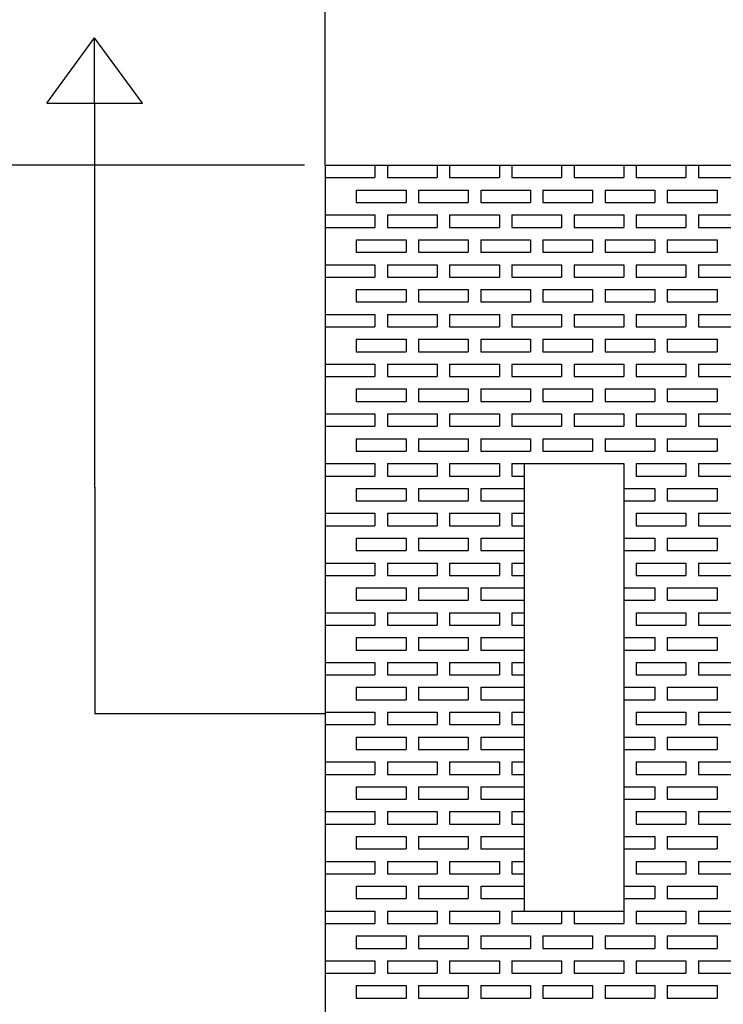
# Model space of a CAD drawing. Extents: x 0 to 108, y 0 to 78.
# Tile 28 of 54: x 38 to 45, y 59 to 69. Entities that reach past the tile are written whole.
import ezdxf

# ---------------------------------------------------------------- set-up
doc = ezdxf.new("R2010")
doc.units = 0
doc.header["$LTSCALE"] = 3.5
doc.header["$MEASUREMENT"] = 0
for name, color, linetype in [('DIMENSIONS-35', 7, 'CONTINUOUS'), ('OBJECT-70', 3, 'CONTINUOUS'), ('TEXT-50', 2, 'CONTINUOUS')]:
    doc.layers.add(name, color=color, linetype=linetype)
doc.styles.add('BGA-STD-4', font='bgastd', dxfattribs={"height": 0.55118})
doc.dimstyles.get("Standard").update_dxf_attribs({"dimtxt": 0.18, "dimasz": 0.18, "dimexe": 0.18, "dimexo": 0.0625, "dimgap": 0.09, "dimtad": 0, "dimtih": 1, "dimtoh": 1, "dimdec": 4, "dimzin": 0, "dimdsep": 46, "dimtxsty": 'Standard', "dimcen": 0.09, "dimadec": 0, "dimazin": 0, "dimtfac": 1, "dimtdec": 4, "dimtofl": 0, "dimtmove": 0, "dimatfit": 3, "dimfxl": 0, "dimtolj": 1, "dimtzin": 0, "dimarcsym": 0})

# ---------------------------------------------------------------- blocks, each defined once
blk = doc.blocks.new('*D17')
at = {"layer": 'DIMENSIONS-35', "lineweight": -2}
for p, q in [((89.1225, 67.891), (89.1225, 71.4882)), ((41.7427, 70.868), (64.3613, 70.868)), ((88.5023, 70.868), (65.8837, 70.868))]:
    blk.add_line(p, q, dxfattribs=at)
at = {"layer": 'DIMENSIONS-35'}
for points in [[(41.7427, 70.9714), (41.7427, 70.7646), (41.1225, 70.868)], [(88.5023, 70.9714), (88.5023, 70.7646), (89.1225, 70.868)]]:
    blk.add_solid(points, dxfattribs=at)
at = {"layer": 'DIMENSIONS-35', "color": 2, "insert": (65.1225, 70.868), "char_height": 0.55118, "attachment_point": 5, "style": 'BGA-STD-4'}
blk.add_mtext('\\A1;48', dxfattribs=at)
blk = doc.blocks.new('*D35')
at = {"layer": 'DIMENSIONS-35', "lineweight": -2}
for p, q in [((40.9156, 67.6841), (36.7673, 67.6841)), ((37.3875, 67.0639), (37.3875, 56.2747)), ((37.3875, 44.3043), (37.3875, 55.0935))]:
    blk.add_line(p, q, dxfattribs=at)
at = {"layer": 'DIMENSIONS-35'}
for points in [[(37.2842, 67.0639), (37.4909, 67.0639), (37.3875, 67.6841)], [(37.2842, 44.3043), (37.4909, 44.3043), (37.3875, 43.6841)]]:
    blk.add_solid(points, dxfattribs=at)
at = {"layer": 'DIMENSIONS-35', "color": 2, "insert": (37.3875, 55.6841), "char_height": 0.55118, "attachment_point": 5, "style": 'BGA-STD-4'}
blk.add_mtext('\\A1;24.000', dxfattribs=at)

msp = doc.modelspace()

# ---------------------------------------------------------------- linework, layer by layer
at = {"layer": 'DIMENSIONS-35'}
msp.add_line((41.1225, 67.6841), (41.1225, 71.7658), dxfattribs=at)
at = {"layer": 'OBJECT-70'}
for p, q in [((41.1225, 67.6841), (89.1225, 67.6841)), ((41.1225, 67.6841), (41.1225, 43.6841)), ((41.1225, 67.6841), (41.6225, 67.6841)), ((41.1225, 67.6841), (41.1225, 67.5591)), ((41.6225, 67.6841), (41.6225, 67.5591)), ((41.7475, 67.6841), (42.2475, 67.6841)), ((41.7475, 67.6841), (41.7475, 67.5591)), ((42.2475, 67.6841), (42.2475, 67.5591)), ((42.3725, 67.6841), (42.8725, 67.6841)), ((42.3725, 67.6841), (42.3725, 67.5591)), ((42.8725, 67.6841), (42.8725, 67.5591)), ((42.9975, 67.6841), (43.4975, 67.6841)), ((42.9975, 67.6841), (42.9975, 67.5591)), ((43.4975, 67.6841), (43.4975, 67.5591)), ((43.6225, 67.6841), (44.1225, 67.6841)), ((43.6225, 67.6841), (43.6225, 67.5591)), ((44.1225, 67.6841), (44.1225, 67.5591)), ((44.2475, 67.6841), (44.7475, 67.6841)), ((44.2475, 67.6841), (44.2475, 67.5591)), ((44.7475, 67.6841), (44.7475, 67.5591)), ((44.8725, 67.6841), (45.3725, 67.6841)), ((44.8725, 67.6841), (44.8725, 67.5591)), ((41.1225, 67.5591), (41.6225, 67.5591)), ((41.7475, 67.5591), (42.2475, 67.5591)), ((42.3725, 67.5591), (42.8725, 67.5591)), ((42.9975, 67.5591), (43.4975, 67.5591)), ((43.6225, 67.5591), (44.1225, 67.5591)), ((44.2475, 67.5591), (44.7475, 67.5591)), ((44.8725, 67.5591), (45.3725, 67.5591)), ((41.435, 67.4341), (41.935, 67.4341)), ((41.435, 67.4341), (41.435, 67.3091)), ((41.6225, 67.4341), (41.7475, 67.4341)), ((41.935, 67.4341), (41.935, 67.3091)), ((42.06, 67.4341), (42.56, 67.4341)), ((42.06, 67.4341), (42.06, 67.3091)), ((42.2475, 67.4341), (42.3725, 67.4341)), ((42.56, 67.4341), (42.56, 67.3091)), ((42.685, 67.4341), (43.185, 67.4341)), ((42.685, 67.4341), (42.685, 67.3091)), ((42.8725, 67.4341), (42.9975, 67.4341)), ((43.185, 67.4341), (43.185, 67.3091)), ((43.31, 67.4341), (43.81, 67.4341)), ((43.31, 67.4341), (43.31, 67.3091)), ((43.4975, 67.4341), (43.6225, 67.4341)), ((43.81, 67.4341), (43.81, 67.3091)), ((43.935, 67.4341), (44.435, 67.4341)), ((43.935, 67.4341), (43.935, 67.3091)), ((44.1225, 67.4341), (44.2475, 67.4341)), ((44.435, 67.4341), (44.435, 67.3091)), ((44.56, 67.4341), (45.06, 67.4341)), ((44.56, 67.4341), (44.56, 67.3091)), ((44.7475, 67.4341), (44.8725, 67.4341)), ((45.06, 67.4341), (45.06, 67.3091)), ((41.435, 67.3091), (41.935, 67.3091)), ((42.06, 67.3091), (42.56, 67.3091)), ((42.685, 67.3091), (43.185, 67.3091)), ((43.31, 67.3091), (43.81, 67.3091)), ((43.935, 67.3091), (44.435, 67.3091)), ((44.56, 67.3091), (45.06, 67.3091)), ((41.1225, 67.1841), (41.6225, 67.1841)), ((41.1225, 67.1841), (41.1225, 67.0591)), ((41.6225, 67.1841), (41.6225, 67.0591)), ((41.7475, 67.1841), (42.2475, 67.1841)), ((41.7475, 67.1841), (41.7475, 67.0591)), ((42.2475, 67.1841), (42.2475, 67.0591)), ((42.3725, 67.1841), (42.8725, 67.1841)), ((42.3725, 67.1841), (42.3725, 67.0591)), ((42.8725, 67.1841), (42.8725, 67.0591)), ((42.9975, 67.1841), (43.4975, 67.1841)), ((42.9975, 67.1841), (42.9975, 67.0591)), ((43.4975, 67.1841), (43.4975, 67.0591)), ((43.6225, 67.1841), (44.1225, 67.1841)), ((43.6225, 67.1841), (43.6225, 67.0591)), ((44.1225, 67.1841), (44.1225, 67.0591)), ((44.2475, 67.1841), (44.7475, 67.1841)), ((44.2475, 67.1841), (44.2475, 67.0591)), ((44.7475, 67.1841), (44.7475, 67.0591)), ((44.8725, 67.1841), (45.3725, 67.1841)), ((44.8725, 67.1841), (44.8725, 67.0591)), ((41.1225, 67.0591), (41.6225, 67.0591)), ((41.7475, 67.0591), (42.2475, 67.0591)), ((42.3725, 67.0591), (42.8725, 67.0591)), ((42.9975, 67.0591), (43.4975, 67.0591)), ((43.6225, 67.0591), (44.1225, 67.0591)), ((44.2475, 67.0591), (44.7475, 67.0591)), ((44.8725, 67.0591), (45.3725, 67.0591)), ((41.435, 66.9341), (41.935, 66.9341)), ((41.435, 66.9341), (41.435, 66.8091)), ((41.6225, 66.9341), (41.7475, 66.9341)), ((41.935, 66.9341), (41.935, 66.8091)), ((42.06, 66.9341), (42.56, 66.9341)), ((42.06, 66.9341), (42.06, 66.8091)), ((42.2475, 66.9341), (42.3725, 66.9341)), ((42.56, 66.9341), (42.56, 66.8091)), ((42.685, 66.9341), (43.185, 66.9341)), ((42.685, 66.9341), (42.685, 66.8091)), ((42.8725, 66.9341), (42.9975, 66.9341)), ((43.185, 66.9341), (43.185, 66.8091)), ((43.31, 66.9341), (43.81, 66.9341)), ((43.31, 66.9341), (43.31, 66.8091)), ((43.4975, 66.9341), (43.6225, 66.9341)), ((43.81, 66.9341), (43.81, 66.8091)), ((43.935, 66.9341), (44.435, 66.9341)), ((43.935, 66.9341), (43.935, 66.8091)), ((44.1225, 66.9341), (44.2475, 66.9341)), ((44.435, 66.9341), (44.435, 66.8091)), ((44.56, 66.9341), (45.06, 66.9341)), ((44.56, 66.9341), (44.56, 66.8091)), ((44.7475, 66.9341), (44.8725, 66.9341)), ((45.06, 66.9341), (45.06, 66.8091)), ((41.435, 66.8091), (41.935, 66.8091)), ((42.06, 66.8091), (42.56, 66.8091)), ((42.685, 66.8091), (43.185, 66.8091)), ((43.31, 66.8091), (43.81, 66.8091)), ((43.935, 66.8091), (44.435, 66.8091)), ((44.56, 66.8091), (45.06, 66.8091)), ((41.1225, 66.6841), (41.6225, 66.6841)), ((41.1225, 66.6841), (41.1225, 66.5591)), ((41.6225, 66.6841), (41.6225, 66.5591)), ((41.7475, 66.6841), (42.2475, 66.6841)), ((41.7475, 66.6841), (41.7475, 66.5591)), ((42.2475, 66.6841), (42.2475, 66.5591)), ((42.3725, 66.6841), (42.8725, 66.6841)), ((42.3725, 66.6841), (42.3725, 66.5591)), ((42.8725, 66.6841), (42.8725, 66.5591)), ((42.9975, 66.6841), (43.4975, 66.6841)), ((42.9975, 66.6841), (42.9975, 66.5591)), ((43.4975, 66.6841), (43.4975, 66.5591)), ((43.6225, 66.6841), (44.1225, 66.6841)), ((43.6225, 66.6841), (43.6225, 66.5591)), ((44.1225, 66.6841), (44.1225, 66.5591)), ((44.2475, 66.6841), (44.7475, 66.6841)), ((44.2475, 66.6841), (44.2475, 66.5591)), ((44.7475, 66.6841), (44.7475, 66.5591)), ((44.8725, 66.6841), (45.3725, 66.6841)), ((44.8725, 66.6841), (44.8725, 66.5591)), ((41.1225, 66.5591), (41.6225, 66.5591)), ((41.7475, 66.5591), (42.2475, 66.5591)), ((42.3725, 66.5591), (42.8725, 66.5591)), ((42.9975, 66.5591), (43.4975, 66.5591)), ((43.6225, 66.5591), (44.1225, 66.5591)), ((44.2475, 66.5591), (44.7475, 66.5591)), ((44.8725, 66.5591), (45.3725, 66.5591)), ((41.435, 66.4341), (41.935, 66.4341)), ((41.435, 66.4341), (41.435, 66.3091)), ((41.6225, 66.4341), (41.7475, 66.4341)), ((41.935, 66.4341), (41.935, 66.3091)), ((42.06, 66.4341), (42.56, 66.4341)), ((42.06, 66.4341), (42.06, 66.3091)), ((42.2475, 66.4341), (42.3725, 66.4341)), ((42.56, 66.4341), (42.56, 66.3091)), ((42.685, 66.4341), (43.185, 66.4341)), ((42.685, 66.4341), (42.685, 66.3091)), ((42.8725, 66.4341), (42.9975, 66.4341)), ((43.185, 66.4341), (43.185, 66.3091)), ((43.31, 66.4341), (43.81, 66.4341)), ((43.31, 66.4341), (43.31, 66.3091)), ((43.4975, 66.4341), (43.6225, 66.4341)), ((43.81, 66.4341), (43.81, 66.3091)), ((43.935, 66.4341), (44.435, 66.4341)), ((43.935, 66.4341), (43.935, 66.3091)), ((44.1225, 66.4341), (44.2475, 66.4341)), ((44.435, 66.4341), (44.435, 66.3091)), ((44.56, 66.4341), (45.06, 66.4341)), ((44.56, 66.4341), (44.56, 66.3091)), ((44.7475, 66.4341), (44.8725, 66.4341)), ((45.06, 66.4341), (45.06, 66.3091)), ((41.435, 66.3091), (41.935, 66.3091)), ((42.06, 66.3091), (42.56, 66.3091)), ((42.685, 66.3091), (43.185, 66.3091)), ((43.31, 66.3091), (43.81, 66.3091)), ((43.935, 66.3091), (44.435, 66.3091)), ((44.56, 66.3091), (45.06, 66.3091)), ((41.1225, 66.1841), (41.6225, 66.1841)), ((41.1225, 66.1841), (41.1225, 66.0591)), ((41.6225, 66.1841), (41.6225, 66.0591)), ((41.7475, 66.1841), (42.2475, 66.1841)), ((41.7475, 66.1841), (41.7475, 66.0591)), ((42.2475, 66.1841), (42.2475, 66.0591)), ((42.3725, 66.1841), (42.8725, 66.1841)), ((42.3725, 66.1841), (42.3725, 66.0591)), ((42.8725, 66.1841), (42.8725, 66.0591)), ((42.9975, 66.1841), (43.4975, 66.1841)), ((42.9975, 66.1841), (42.9975, 66.0591)), ((43.4975, 66.1841), (43.4975, 66.0591)), ((43.6225, 66.1841), (44.1225, 66.1841)), ((43.6225, 66.1841), (43.6225, 66.0591)), ((44.1225, 66.1841), (44.1225, 66.0591)), ((44.2475, 66.1841), (44.7475, 66.1841)), ((44.2475, 66.1841), (44.2475, 66.0591)), ((44.7475, 66.1841), (44.7475, 66.0591)), ((44.8725, 66.1841), (45.3725, 66.1841)), ((44.8725, 66.1841), (44.8725, 66.0591)), ((41.1225, 66.0591), (41.6225, 66.0591)), ((41.7475, 66.0591), (42.2475, 66.0591)), ((42.3725, 66.0591), (42.8725, 66.0591)), ((42.9975, 66.0591), (43.4975, 66.0591)), ((43.6225, 66.0591), (44.1225, 66.0591)), ((44.2475, 66.0591), (44.7475, 66.0591)), ((44.8725, 66.0591), (45.3725, 66.0591)), ((41.435, 65.9341), (41.935, 65.9341)), ((41.435, 65.9341), (41.435, 65.8091)), ((41.6225, 65.9341), (41.7475, 65.9341)), ((41.935, 65.9341), (41.935, 65.8091)), ((42.06, 65.9341), (42.56, 65.9341)), ((42.06, 65.9341), (42.06, 65.8091)), ((42.2475, 65.9341), (42.3725, 65.9341)), ((42.56, 65.9341), (42.56, 65.8091)), ((42.685, 65.9341), (43.185, 65.9341)), ((42.685, 65.9341), (42.685, 65.8091)), ((42.8725, 65.9341), (42.9975, 65.9341)), ((43.185, 65.9341), (43.185, 65.8091)), ((43.31, 65.9341), (43.81, 65.9341)), ((43.31, 65.9341), (43.31, 65.8091)), ((43.4975, 65.9341), (43.6225, 65.9341)), ((43.81, 65.9341), (43.81, 65.8091)), ((43.935, 65.9341), (44.435, 65.9341)), ((43.935, 65.9341), (43.935, 65.8091)), ((44.1225, 65.9341), (44.2475, 65.9341)), ((44.435, 65.9341), (44.435, 65.8091)), ((44.56, 65.9341), (45.06, 65.9341)), ((44.56, 65.9341), (44.56, 65.8091)), ((44.7475, 65.9341), (44.8725, 65.9341)), ((45.06, 65.9341), (45.06, 65.8091)), ((41.435, 65.8091), (41.935, 65.8091)), ((42.06, 65.8091), (42.56, 65.8091)), ((42.685, 65.8091), (43.185, 65.8091)), ((43.31, 65.8091), (43.81, 65.8091)), ((43.935, 65.8091), (44.435, 65.8091)), ((44.56, 65.8091), (45.06, 65.8091)), ((41.1225, 65.6841), (41.6225, 65.6841)), ((41.1225, 65.6841), (41.1225, 65.5591)), ((41.6225, 65.6841), (41.6225, 65.5591)), ((41.7475, 65.6841), (42.2475, 65.6841)), ((41.7475, 65.6841), (41.7475, 65.5591)), ((42.2475, 65.6841), (42.2475, 65.5591)), ((42.3725, 65.6841), (42.8725, 65.6841)), ((42.3725, 65.6841), (42.3725, 65.5591)), ((42.8725, 65.6841), (42.8725, 65.5591)), ((42.9975, 65.6841), (43.4975, 65.6841)), ((42.9975, 65.6841), (42.9975, 65.5591)), ((43.4975, 65.6841), (43.4975, 65.5591)), ((43.6225, 65.6841), (44.1225, 65.6841)), ((43.6225, 65.6841), (43.6225, 65.5591)), ((44.1225, 65.6841), (44.1225, 65.5591)), ((44.2475, 65.6841), (44.7475, 65.6841)), ((44.2475, 65.6841), (44.2475, 65.5591)), ((44.7475, 65.6841), (44.7475, 65.5591)), ((44.8725, 65.6841), (45.3725, 65.6841)), ((44.8725, 65.6841), (44.8725, 65.5591)), ((41.1225, 65.5591), (41.6225, 65.5591)), ((41.7475, 65.5591), (42.2475, 65.5591)), ((42.3725, 65.5591), (42.8725, 65.5591)), ((42.9975, 65.5591), (43.4975, 65.5591)), ((43.6225, 65.5591), (44.1225, 65.5591)), ((44.2475, 65.5591), (44.7475, 65.5591)), ((44.8725, 65.5591), (45.3725, 65.5591)), ((41.435, 65.4341), (41.935, 65.4341)), ((41.435, 65.4341), (41.435, 65.3091)), ((41.6225, 65.4341), (41.7475, 65.4341)), ((41.935, 65.4341), (41.935, 65.3091)), ((42.06, 65.4341), (42.56, 65.4341)), ((42.06, 65.4341), (42.06, 65.3091)), ((42.2475, 65.4341), (42.3725, 65.4341)), ((42.56, 65.4341), (42.56, 65.3091)), ((42.685, 65.4341), (43.185, 65.4341)), ((42.685, 65.4341), (42.685, 65.3091)), ((42.8725, 65.4341), (42.9975, 65.4341)), ((43.185, 65.4341), (43.185, 65.3091)), ((43.31, 65.4341), (43.81, 65.4341)), ((43.31, 65.4341), (43.31, 65.3091)), ((43.4975, 65.4341), (43.6225, 65.4341)), ((43.81, 65.4341), (43.81, 65.3091)), ((43.935, 65.4341), (44.435, 65.4341)), ((43.935, 65.4341), (43.935, 65.3091)), ((44.1225, 65.4341), (44.2475, 65.4341)), ((44.435, 65.4341), (44.435, 65.3091)), ((44.56, 65.4341), (45.06, 65.4341)), ((44.56, 65.4341), (44.56, 65.3091)), ((44.7475, 65.4341), (44.8725, 65.4341)), ((45.06, 65.4341), (45.06, 65.3091)), ((41.435, 65.3091), (41.935, 65.3091)), ((42.06, 65.3091), (42.56, 65.3091)), ((42.685, 65.3091), (43.185, 65.3091)), ((43.31, 65.3091), (43.81, 65.3091)), ((43.935, 65.3091), (44.435, 65.3091)), ((44.56, 65.3091), (45.06, 65.3091)), ((41.1225, 65.1841), (41.6225, 65.1841)), ((41.1225, 65.1841), (41.1225, 65.0591)), ((41.6225, 65.1841), (41.6225, 65.0591)), ((41.7475, 65.1841), (42.2475, 65.1841)), ((41.7475, 65.1841), (41.7475, 65.0591)), ((42.2475, 65.1841), (42.2475, 65.0591)), ((42.3725, 65.1841), (42.8725, 65.1841)), ((42.3725, 65.1841), (42.3725, 65.0591)), ((42.8725, 65.1841), (42.8725, 65.0591)), ((42.9975, 65.1841), (43.4975, 65.1841)), ((42.9975, 65.1841), (42.9975, 65.0591)), ((43.4975, 65.1841), (43.4975, 65.0591)), ((43.6225, 65.1841), (44.1225, 65.1841)), ((43.6225, 65.1841), (43.6225, 65.0591)), ((44.1225, 65.1841), (44.1225, 65.0591)), ((44.2475, 65.1841), (44.7475, 65.1841)), ((44.2475, 65.1841), (44.2475, 65.0591)), ((44.7475, 65.1841), (44.7475, 65.0591)), ((44.8725, 65.1841), (45.3725, 65.1841)), ((44.8725, 65.1841), (44.8725, 65.0591)), ((41.1225, 65.0591), (41.6225, 65.0591)), ((41.7475, 65.0591), (42.2475, 65.0591)), ((42.3725, 65.0591), (42.8725, 65.0591)), ((42.9975, 65.0591), (43.4975, 65.0591)), ((43.6225, 65.0591), (44.1225, 65.0591)), ((44.2475, 65.0591), (44.7475, 65.0591)), ((44.8725, 65.0591), (45.3725, 65.0591)), ((41.435, 64.9341), (41.935, 64.9341)), ((41.435, 64.9341), (41.435, 64.8091)), ((41.6225, 64.9341), (41.7475, 64.9341)), ((41.935, 64.9341), (41.935, 64.8091)), ((42.06, 64.9341), (42.56, 64.9341)), ((42.06, 64.9341), (42.06, 64.8091)), ((42.2475, 64.9341), (42.3725, 64.9341)), ((42.56, 64.9341), (42.56, 64.8091)), ((42.685, 64.9341), (43.185, 64.9341)), ((42.685, 64.9341), (42.685, 64.8091)), ((42.8725, 64.9341), (42.9975, 64.9341)), ((43.185, 64.9341), (43.185, 64.8091)), ((43.31, 64.9341), (43.81, 64.9341)), ((43.31, 64.9341), (43.31, 64.8091)), ((43.4975, 64.9341), (43.6225, 64.9341)), ((43.81, 64.9341), (43.81, 64.8091)), ((43.935, 64.9341), (44.435, 64.9341)), ((43.935, 64.9341), (43.935, 64.8091)), ((44.1225, 64.9341), (44.2475, 64.9341)), ((44.435, 64.9341), (44.435, 64.8091)), ((44.56, 64.9341), (45.06, 64.9341)), ((44.56, 64.9341), (44.56, 64.8091)), ((44.7475, 64.9341), (44.8725, 64.9341)), ((45.06, 64.9341), (45.06, 64.8091)), ((41.435, 64.8091), (41.935, 64.8091)), ((42.06, 64.8091), (42.56, 64.8091)), ((42.685, 64.8091), (43.185, 64.8091)), ((43.31, 64.8091), (43.81, 64.8091)), ((43.935, 64.8091), (44.435, 64.8091)), ((44.56, 64.8091), (45.06, 64.8091)), ((41.1225, 64.6841), (41.6225, 64.6841)), ((41.1225, 64.6841), (41.1225, 64.5591)), ((41.6225, 64.6841), (41.6225, 64.5591)), ((41.7475, 64.6841), (42.2475, 64.6841)), ((41.7475, 64.6841), (41.7475, 64.5591)), ((42.2475, 64.6841), (42.2475, 64.5591)), ((42.3725, 64.6841), (42.8725, 64.6841)), ((42.3725, 64.6841), (42.3725, 64.5591)), ((42.8725, 64.6841), (42.8725, 64.5591)), ((42.9975, 64.6841), (43.4975, 64.6841)), ((42.9975, 64.6841), (42.9975, 64.5591)), ((43.1225, 64.6841), (44.1225, 64.6841)), ((43.1225, 64.6841), (43.1225, 60.1841)), ((43.6225, 64.6841), (44.1225, 64.6841)), ((44.1225, 64.6841), (44.1225, 60.1841)), ((44.1225, 64.6841), (44.1225, 64.5591)), ((44.2475, 64.6841), (44.7475, 64.6841)), ((44.2475, 64.6841), (44.2475, 64.5591)), ((44.7475, 64.6841), (44.7475, 64.5591)), ((44.8725, 64.6841), (45.3725, 64.6841)), ((44.8725, 64.6841), (44.8725, 64.5591)), ((41.1225, 64.5591), (41.6225, 64.5591)), ((41.7475, 64.5591), (42.2475, 64.5591)), ((42.3725, 64.5591), (42.8725, 64.5591)), ((42.9975, 64.5591), (43.1225, 64.5591)), ((44.2475, 64.5591), (44.7475, 64.5591)), ((44.8725, 64.5591), (45.3725, 64.5591)), ((41.435, 64.4341), (41.935, 64.4341)), ((41.435, 64.4341), (41.435, 64.3091)), ((41.6225, 64.4341), (41.7475, 64.4341)), ((41.935, 64.4341), (41.935, 64.3091)), ((42.06, 64.4341), (42.56, 64.4341)), ((42.06, 64.4341), (42.06, 64.3091)), ((42.2475, 64.4341), (42.3725, 64.4341)), ((42.56, 64.4341), (42.56, 64.3091)), ((42.685, 64.4341), (43.1225, 64.4341)), ((42.685, 64.4341), (42.685, 64.3091)), ((42.8725, 64.4341), (42.9975, 64.4341)), ((44.1225, 64.4341), (44.435, 64.4341)), ((44.1225, 64.4341), (44.2475, 64.4341)), ((44.435, 64.4341), (44.435, 64.3091)), ((44.56, 64.4341), (45.06, 64.4341)), ((44.56, 64.4341), (44.56, 64.3091)), ((44.7475, 64.4341), (44.8725, 64.4341)), ((45.06, 64.4341), (45.06, 64.3091)), ((41.435, 64.3091), (41.935, 64.3091)), ((42.06, 64.3091), (42.56, 64.3091)), ((42.685, 64.3091), (43.1225, 64.3091)), ((44.1225, 64.3091), (44.435, 64.3091)), ((44.56, 64.3091), (45.06, 64.3091)), ((41.1225, 64.1841), (41.6225, 64.1841)), ((41.1225, 64.1841), (41.1225, 64.0591)), ((41.6225, 64.1841), (41.6225, 64.0591)), ((41.7475, 64.1841), (42.2475, 64.1841)), ((41.7475, 64.1841), (41.7475, 64.0591)), ((42.2475, 64.1841), (42.2475, 64.0591)), ((42.3725, 64.1841), (42.8725, 64.1841)), ((42.3725, 64.1841), (42.3725, 64.0591)), ((42.8725, 64.1841), (42.8725, 64.0591)), ((42.9975, 64.1841), (43.1225, 64.1841)), ((42.9975, 64.1841), (42.9975, 64.0591)), ((44.1225, 64.1841), (44.1225, 64.0591)), ((44.2475, 64.1841), (44.7475, 64.1841)), ((44.2475, 64.1841), (44.2475, 64.0591)), ((44.7475, 64.1841), (44.7475, 64.0591)), ((44.8725, 64.1841), (45.3725, 64.1841)), ((44.8725, 64.1841), (44.8725, 64.0591)), ((41.1225, 64.0591), (41.6225, 64.0591)), ((41.7475, 64.0591), (42.2475, 64.0591)), ((42.3725, 64.0591), (42.8725, 64.0591)), ((42.9975, 64.0591), (43.1225, 64.0591)), ((44.2475, 64.0591), (44.7475, 64.0591)), ((44.8725, 64.0591), (45.3725, 64.0591)), ((41.435, 63.9341), (41.935, 63.9341)), ((41.435, 63.9341), (41.435, 63.8091)), ((41.6225, 63.9341), (41.7475, 63.9341)), ((41.935, 63.9341), (41.935, 63.8091)), ((42.06, 63.9341), (42.56, 63.9341)), ((42.06, 63.9341), (42.06, 63.8091)), ((42.2475, 63.9341), (42.3725, 63.9341)), ((42.56, 63.9341), (42.56, 63.8091)), ((42.685, 63.9341), (43.1225, 63.9341)), ((42.685, 63.9341), (42.685, 63.8091)), ((42.8725, 63.9341), (42.9975, 63.9341)), ((44.1225, 63.9341), (44.435, 63.9341)), ((44.1225, 63.9341), (44.2475, 63.9341)), ((44.435, 63.9341), (44.435, 63.8091)), ((44.56, 63.9341), (45.06, 63.9341)), ((44.56, 63.9341), (44.56, 63.8091)), ((44.7475, 63.9341), (44.8725, 63.9341)), ((45.06, 63.9341), (45.06, 63.8091)), ((41.435, 63.8091), (41.935, 63.8091)), ((42.06, 63.8091), (42.56, 63.8091)), ((42.685, 63.8091), (43.1225, 63.8091)), ((44.1225, 63.8091), (44.435, 63.8091)), ((44.56, 63.8091), (45.06, 63.8091)), ((41.1225, 63.6841), (41.6225, 63.6841)), ((41.1225, 63.6841), (41.1225, 63.5591)), ((41.6225, 63.6841), (41.6225, 63.5591)), ((41.7475, 63.6841), (42.2475, 63.6841)), ((41.7475, 63.6841), (41.7475, 63.5591)), ((42.2475, 63.6841), (42.2475, 63.5591)), ((42.3725, 63.6841), (42.8725, 63.6841)), ((42.3725, 63.6841), (42.3725, 63.5591)), ((42.8725, 63.6841), (42.8725, 63.5591)), ((42.9975, 63.6841), (43.1225, 63.6841)), ((42.9975, 63.6841), (42.9975, 63.5591)), ((44.1225, 63.6841), (44.1225, 63.5591)), ((44.2475, 63.6841), (44.7475, 63.6841)), ((44.2475, 63.6841), (44.2475, 63.5591)), ((44.7475, 63.6841), (44.7475, 63.5591)), ((44.8725, 63.6841), (45.3725, 63.6841)), ((44.8725, 63.6841), (44.8725, 63.5591)), ((41.1225, 63.5591), (41.6225, 63.5591)), ((41.7475, 63.5591), (42.2475, 63.5591)), ((42.3725, 63.5591), (42.8725, 63.5591)), ((42.9975, 63.5591), (43.1225, 63.5591)), ((44.2475, 63.5591), (44.7475, 63.5591)), ((44.8725, 63.5591), (45.3725, 63.5591)), ((41.435, 63.4341), (41.935, 63.4341)), ((41.435, 63.4341), (41.435, 63.3091)), ((41.6225, 63.4341), (41.7475, 63.4341)), ((41.935, 63.4341), (41.935, 63.3091)), ((42.06, 63.4341), (42.56, 63.4341)), ((42.06, 63.4341), (42.06, 63.3091)), ((42.2475, 63.4341), (42.3725, 63.4341)), ((42.56, 63.4341), (42.56, 63.3091)), ((42.685, 63.4341), (43.1225, 63.4341)), ((42.685, 63.4341), (42.685, 63.3091)), ((42.8725, 63.4341), (42.9975, 63.4341)), ((44.1225, 63.4341), (44.435, 63.4341)), ((44.1225, 63.4341), (44.2475, 63.4341)), ((44.435, 63.4341), (44.435, 63.3091)), ((44.56, 63.4341), (45.06, 63.4341)), ((44.56, 63.4341), (44.56, 63.3091)), ((44.7475, 63.4341), (44.8725, 63.4341)), ((45.06, 63.4341), (45.06, 63.3091)), ((41.435, 63.3091), (41.935, 63.3091)), ((42.06, 63.3091), (42.56, 63.3091)), ((42.685, 63.3091), (43.1225, 63.3091)), ((44.1225, 63.3091), (44.435, 63.3091)), ((44.56, 63.3091), (45.06, 63.3091)), ((41.1225, 63.1841), (41.6225, 63.1841)), ((41.1225, 63.1841), (41.1225, 63.0591)), ((41.6225, 63.1841), (41.6225, 63.0591)), ((41.7475, 63.1841), (42.2475, 63.1841)), ((41.7475, 63.1841), (41.7475, 63.0591)), ((42.2475, 63.1841), (42.2475, 63.0591)), ((42.3725, 63.1841), (42.8725, 63.1841)), ((42.3725, 63.1841), (42.3725, 63.0591)), ((42.8725, 63.1841), (42.8725, 63.0591)), ((42.9975, 63.1841), (43.1225, 63.1841)), ((42.9975, 63.1841), (42.9975, 63.0591)), ((44.1225, 63.1841), (44.1225, 63.0591)), ((44.2475, 63.1841), (44.7475, 63.1841)), ((44.2475, 63.1841), (44.2475, 63.0591)), ((44.7475, 63.1841), (44.7475, 63.0591)), ((44.8725, 63.1841), (45.3725, 63.1841)), ((44.8725, 63.1841), (44.8725, 63.0591)), ((41.1225, 63.0591), (41.6225, 63.0591)), ((41.7475, 63.0591), (42.2475, 63.0591)), ((42.3725, 63.0591), (42.8725, 63.0591)), ((42.9975, 63.0591), (43.1225, 63.0591)), ((44.2475, 63.0591), (44.7475, 63.0591)), ((44.8725, 63.0591), (45.3725, 63.0591)), ((41.435, 62.9341), (41.935, 62.9341)), ((41.435, 62.9341), (41.435, 62.8091)), ((41.6225, 62.9341), (41.7475, 62.9341)), ((41.935, 62.9341), (41.935, 62.8091)), ((42.06, 62.9341), (42.56, 62.9341)), ((42.06, 62.9341), (42.06, 62.8091)), ((42.2475, 62.9341), (42.3725, 62.9341)), ((42.56, 62.9341), (42.56, 62.8091)), ((42.685, 62.9341), (43.1225, 62.9341)), ((42.685, 62.9341), (42.685, 62.8091)), ((42.8725, 62.9341), (42.9975, 62.9341)), ((44.1225, 62.9341), (44.435, 62.9341)), ((44.1225, 62.9341), (44.2475, 62.9341)), ((44.435, 62.9341), (44.435, 62.8091)), ((44.56, 62.9341), (45.06, 62.9341)), ((44.56, 62.9341), (44.56, 62.8091)), ((44.7475, 62.9341), (44.8725, 62.9341)), ((45.06, 62.9341), (45.06, 62.8091)), ((41.435, 62.8091), (41.935, 62.8091)), ((42.06, 62.8091), (42.56, 62.8091)), ((42.685, 62.8091), (43.1225, 62.8091)), ((44.1225, 62.8091), (44.435, 62.8091)), ((44.56, 62.8091), (45.06, 62.8091)), ((41.1225, 62.6841), (41.6225, 62.6841)), ((41.1225, 62.6841), (41.1225, 62.5591)), ((41.6225, 62.6841), (41.6225, 62.5591)), ((41.7475, 62.6841), (42.2475, 62.6841)), ((41.7475, 62.6841), (41.7475, 62.5591)), ((42.2475, 62.6841), (42.2475, 62.5591)), ((42.3725, 62.6841), (42.8725, 62.6841)), ((42.3725, 62.6841), (42.3725, 62.5591)), ((42.8725, 62.6841), (42.8725, 62.5591)), ((42.9975, 62.6841), (43.1225, 62.6841)), ((42.9975, 62.6841), (42.9975, 62.5591)), ((44.1225, 62.6841), (44.1225, 62.5591)), ((44.2475, 62.6841), (44.7475, 62.6841)), ((44.2475, 62.6841), (44.2475, 62.5591)), ((44.7475, 62.6841), (44.7475, 62.5591)), ((44.8725, 62.6841), (45.3725, 62.6841)), ((44.8725, 62.6841), (44.8725, 62.5591)), ((41.1225, 62.5591), (41.6225, 62.5591)), ((41.7475, 62.5591), (42.2475, 62.5591)), ((42.3725, 62.5591), (42.8725, 62.5591)), ((42.9975, 62.5591), (43.1225, 62.5591)), ((44.2475, 62.5591), (44.7475, 62.5591)), ((44.8725, 62.5591), (45.3725, 62.5591)), ((41.435, 62.4341), (41.935, 62.4341)), ((41.435, 62.4341), (41.435, 62.3091)), ((41.6225, 62.4341), (41.7475, 62.4341)), ((41.935, 62.4341), (41.935, 62.3091)), ((42.06, 62.4341), (42.56, 62.4341)), ((42.06, 62.4341), (42.06, 62.3091)), ((42.2475, 62.4341), (42.3725, 62.4341)), ((42.56, 62.4341), (42.56, 62.3091)), ((42.685, 62.4341), (43.1225, 62.4341)), ((42.685, 62.4341), (42.685, 62.3091)), ((42.8725, 62.4341), (42.9975, 62.4341)), ((44.1225, 62.4341), (44.435, 62.4341)), ((44.1225, 62.4341), (44.2475, 62.4341)), ((44.435, 62.4341), (44.435, 62.3091)), ((44.56, 62.4341), (45.06, 62.4341)), ((44.56, 62.4341), (44.56, 62.3091)), ((44.7475, 62.4341), (44.8725, 62.4341)), ((45.06, 62.4341), (45.06, 62.3091)), ((41.435, 62.3091), (41.935, 62.3091)), ((42.06, 62.3091), (42.56, 62.3091)), ((42.685, 62.3091), (43.1225, 62.3091)), ((44.1225, 62.3091), (44.435, 62.3091)), ((44.56, 62.3091), (45.06, 62.3091)), ((41.1225, 62.1841), (41.6225, 62.1841)), ((41.1225, 62.1841), (41.1225, 62.0591)), ((41.6225, 62.1841), (41.6225, 62.0591)), ((41.7475, 62.1841), (42.2475, 62.1841)), ((41.7475, 62.1841), (41.7475, 62.0591)), ((42.2475, 62.1841), (42.2475, 62.0591)), ((42.3725, 62.1841), (42.8725, 62.1841)), ((42.3725, 62.1841), (42.3725, 62.0591)), ((42.8725, 62.1841), (42.8725, 62.0591)), ((42.9975, 62.1841), (43.1225, 62.1841)), ((42.9975, 62.1841), (42.9975, 62.0591)), ((44.1225, 62.1841), (44.1225, 62.0591)), ((44.2475, 62.1841), (44.7475, 62.1841)), ((44.2475, 62.1841), (44.2475, 62.0591)), ((44.7475, 62.1841), (44.7475, 62.0591)), ((44.8725, 62.1841), (45.3725, 62.1841)), ((44.8725, 62.1841), (44.8725, 62.0591)), ((41.1225, 62.0591), (41.6225, 62.0591)), ((41.7475, 62.0591), (42.2475, 62.0591)), ((42.3725, 62.0591), (42.8725, 62.0591)), ((42.9975, 62.0591), (43.1225, 62.0591)), ((44.2475, 62.0591), (44.7475, 62.0591)), ((44.8725, 62.0591), (45.3725, 62.0591)), ((41.435, 61.9341), (41.935, 61.9341)), ((41.435, 61.9341), (41.435, 61.8091)), ((41.6225, 61.9341), (41.7475, 61.9341)), ((41.935, 61.9341), (41.935, 61.8091)), ((42.06, 61.9341), (42.56, 61.9341)), ((42.06, 61.9341), (42.06, 61.8091)), ((42.2475, 61.9341), (42.3725, 61.9341)), ((42.56, 61.9341), (42.56, 61.8091)), ((42.685, 61.9341), (43.1225, 61.9341)), ((42.685, 61.9341), (42.685, 61.8091)), ((42.8725, 61.9341), (42.9975, 61.9341)), ((44.1225, 61.9341), (44.435, 61.9341)), ((44.1225, 61.9341), (44.2475, 61.9341)), ((44.435, 61.9341), (44.435, 61.8091)), ((44.56, 61.9341), (45.06, 61.9341)), ((44.56, 61.9341), (44.56, 61.8091)), ((44.7475, 61.9341), (44.8725, 61.9341)), ((45.06, 61.9341), (45.06, 61.8091)), ((41.435, 61.8091), (41.935, 61.8091)), ((42.06, 61.8091), (42.56, 61.8091)), ((42.685, 61.8091), (43.1225, 61.8091)), ((44.1225, 61.8091), (44.435, 61.8091)), ((44.56, 61.8091), (45.06, 61.8091)), ((41.1225, 61.6841), (41.6225, 61.6841)), ((41.1225, 61.6841), (41.1225, 61.5591)), ((41.6225, 61.6841), (41.6225, 61.5591)), ((41.7475, 61.6841), (42.2475, 61.6841)), ((41.7475, 61.6841), (41.7475, 61.5591)), ((42.2475, 61.6841), (42.2475, 61.5591)), ((42.3725, 61.6841), (42.8725, 61.6841)), ((42.3725, 61.6841), (42.3725, 61.5591)), ((42.8725, 61.6841), (42.8725, 61.5591)), ((42.9975, 61.6841), (43.1225, 61.6841)), ((42.9975, 61.6841), (42.9975, 61.5591)), ((44.1225, 61.6841), (44.1225, 61.5591)), ((44.2475, 61.6841), (44.7475, 61.6841)), ((44.2475, 61.6841), (44.2475, 61.5591)), ((44.7475, 61.6841), (44.7475, 61.5591)), ((44.8725, 61.6841), (45.3725, 61.6841)), ((44.8725, 61.6841), (44.8725, 61.5591)), ((41.1225, 61.5591), (41.6225, 61.5591)), ((41.7475, 61.5591), (42.2475, 61.5591)), ((42.3725, 61.5591), (42.8725, 61.5591)), ((42.9975, 61.5591), (43.1225, 61.5591)), ((44.2475, 61.5591), (44.7475, 61.5591)), ((44.8725, 61.5591), (45.3725, 61.5591)), ((41.435, 61.4341), (41.935, 61.4341)), ((41.435, 61.4341), (41.435, 61.3091)), ((41.6225, 61.4341), (41.7475, 61.4341)), ((41.935, 61.4341), (41.935, 61.3091)), ((42.06, 61.4341), (42.56, 61.4341)), ((42.06, 61.4341), (42.06, 61.3091)), ((42.2475, 61.4341), (42.3725, 61.4341)), ((42.56, 61.4341), (42.56, 61.3091)), ((42.685, 61.4341), (43.1225, 61.4341)), ((42.685, 61.4341), (42.685, 61.3091)), ((42.8725, 61.4341), (42.9975, 61.4341)), ((44.1225, 61.4341), (44.435, 61.4341)), ((44.1225, 61.4341), (44.2475, 61.4341)), ((44.435, 61.4341), (44.435, 61.3091)), ((44.56, 61.4341), (45.06, 61.4341)), ((44.56, 61.4341), (44.56, 61.3091)), ((44.7475, 61.4341), (44.8725, 61.4341)), ((45.06, 61.4341), (45.06, 61.3091)), ((41.435, 61.3091), (41.935, 61.3091)), ((42.06, 61.3091), (42.56, 61.3091)), ((42.685, 61.3091), (43.1225, 61.3091)), ((44.1225, 61.3091), (44.435, 61.3091)), ((44.56, 61.3091), (45.06, 61.3091)), ((41.1225, 61.1841), (41.6225, 61.1841)), ((41.1225, 61.1841), (41.1225, 61.0591)), ((41.6225, 61.1841), (41.6225, 61.0591)), ((41.7475, 61.1841), (42.2475, 61.1841)), ((41.7475, 61.1841), (41.7475, 61.0591)), ((42.2475, 61.1841), (42.2475, 61.0591)), ((42.3725, 61.1841), (42.8725, 61.1841)), ((42.3725, 61.1841), (42.3725, 61.0591)), ((42.8725, 61.1841), (42.8725, 61.0591)), ((42.9975, 61.1841), (43.1225, 61.1841)), ((42.9975, 61.1841), (42.9975, 61.0591)), ((44.1225, 61.1841), (44.1225, 61.0591)), ((44.2475, 61.1841), (44.7475, 61.1841)), ((44.2475, 61.1841), (44.2475, 61.0591)), ((44.7475, 61.1841), (44.7475, 61.0591)), ((44.8725, 61.1841), (45.3725, 61.1841)), ((44.8725, 61.1841), (44.8725, 61.0591)), ((41.1225, 61.0591), (41.6225, 61.0591)), ((41.7475, 61.0591), (42.2475, 61.0591)), ((42.3725, 61.0591), (42.8725, 61.0591)), ((42.9975, 61.0591), (43.1225, 61.0591)), ((44.2475, 61.0591), (44.7475, 61.0591)), ((44.8725, 61.0591), (45.3725, 61.0591)), ((41.435, 60.9341), (41.935, 60.9341)), ((41.435, 60.9341), (41.435, 60.8091)), ((41.6225, 60.9341), (41.7475, 60.9341)), ((41.935, 60.9341), (41.935, 60.8091)), ((42.06, 60.9341), (42.56, 60.9341)), ((42.06, 60.9341), (42.06, 60.8091)), ((42.2475, 60.9341), (42.3725, 60.9341)), ((42.56, 60.9341), (42.56, 60.8091)), ((42.685, 60.9341), (43.1225, 60.9341)), ((42.685, 60.9341), (42.685, 60.8091)), ((42.8725, 60.9341), (42.9975, 60.9341)), ((44.1225, 60.9341), (44.435, 60.9341)), ((44.1225, 60.9341), (44.2475, 60.9341)), ((44.435, 60.9341), (44.435, 60.8091)), ((44.56, 60.9341), (45.06, 60.9341)), ((44.56, 60.9341), (44.56, 60.8091)), ((44.7475, 60.9341), (44.8725, 60.9341)), ((45.06, 60.9341), (45.06, 60.8091)), ((41.435, 60.8091), (41.935, 60.8091)), ((42.06, 60.8091), (42.56, 60.8091)), ((42.685, 60.8091), (43.1225, 60.8091)), ((44.1225, 60.8091), (44.435, 60.8091)), ((44.56, 60.8091), (45.06, 60.8091)), ((41.1225, 60.6841), (41.6225, 60.6841)), ((41.1225, 60.6841), (41.1225, 60.5591)), ((41.6225, 60.6841), (41.6225, 60.5591)), ((41.7475, 60.6841), (42.2475, 60.6841)), ((41.7475, 60.6841), (41.7475, 60.5591)), ((42.2475, 60.6841), (42.2475, 60.5591)), ((42.3725, 60.6841), (42.8725, 60.6841)), ((42.3725, 60.6841), (42.3725, 60.5591)), ((42.8725, 60.6841), (42.8725, 60.5591)), ((42.9975, 60.6841), (43.1225, 60.6841)), ((42.9975, 60.6841), (42.9975, 60.5591)), ((44.1225, 60.6841), (44.1225, 60.5591)), ((44.2475, 60.6841), (44.7475, 60.6841)), ((44.2475, 60.6841), (44.2475, 60.5591)), ((44.7475, 60.6841), (44.7475, 60.5591)), ((44.8725, 60.6841), (45.3725, 60.6841)), ((44.8725, 60.6841), (44.8725, 60.5591)), ((41.1225, 60.5591), (41.6225, 60.5591)), ((41.7475, 60.5591), (42.2475, 60.5591)), ((42.3725, 60.5591), (42.8725, 60.5591)), ((42.9975, 60.5591), (43.1225, 60.5591)), ((44.2475, 60.5591), (44.7475, 60.5591)), ((44.8725, 60.5591), (45.3725, 60.5591)), ((41.435, 60.4341), (41.935, 60.4341)), ((41.435, 60.4341), (41.435, 60.3091)), ((41.6225, 60.4341), (41.7475, 60.4341)), ((41.935, 60.4341), (41.935, 60.3091)), ((42.06, 60.4341), (42.56, 60.4341)), ((42.06, 60.4341), (42.06, 60.3091)), ((42.2475, 60.4341), (42.3725, 60.4341)), ((42.56, 60.4341), (42.56, 60.3091)), ((42.685, 60.4341), (43.1225, 60.4341)), ((42.685, 60.4341), (42.685, 60.3091)), ((42.8725, 60.4341), (42.9975, 60.4341)), ((44.1225, 60.4341), (44.435, 60.4341)), ((44.1225, 60.4341), (44.2475, 60.4341)), ((44.435, 60.4341), (44.435, 60.3091)), ((44.56, 60.4341), (45.06, 60.4341)), ((44.56, 60.4341), (44.56, 60.3091)), ((44.7475, 60.4341), (44.8725, 60.4341)), ((45.06, 60.4341), (45.06, 60.3091)), ((41.435, 60.3091), (41.935, 60.3091)), ((42.06, 60.3091), (42.56, 60.3091)), ((42.685, 60.3091), (43.1225, 60.3091)), ((44.1225, 60.3091), (44.435, 60.3091)), ((44.56, 60.3091), (45.06, 60.3091)), ((41.1225, 60.1841), (41.6225, 60.1841)), ((41.1225, 60.1841), (41.1225, 60.0591)), ((41.6225, 60.1841), (41.6225, 60.0591)), ((41.7475, 60.1841), (42.2475, 60.1841)), ((41.7475, 60.1841), (41.7475, 60.0591)), ((42.2475, 60.1841), (42.2475, 60.0591)), ((42.3725, 60.1841), (42.8725, 60.1841)), ((42.3725, 60.1841), (42.3725, 60.0591)), ((42.8725, 60.1841), (42.8725, 60.0591)), ((42.9975, 60.1841), (43.4975, 60.1841)), ((42.9975, 60.1841), (42.9975, 60.0591)), ((43.1225, 60.1841), (44.1225, 60.1841)), ((43.4975, 60.1841), (43.4975, 60.0591)), ((43.6225, 60.1841), (44.1225, 60.1841)), ((43.6225, 60.1841), (43.6225, 60.0591)), ((44.1225, 60.1841), (44.1225, 60.0591)), ((44.2475, 60.1841), (44.7475, 60.1841)), ((44.2475, 60.1841), (44.2475, 60.0591)), ((44.7475, 60.1841), (44.7475, 60.0591)), ((44.8725, 60.1841), (45.3725, 60.1841)), ((44.8725, 60.1841), (44.8725, 60.0591)), ((41.1225, 60.0591), (41.6225, 60.0591)), ((41.7475, 60.0591), (42.2475, 60.0591)), ((42.3725, 60.0591), (42.8725, 60.0591)), ((42.9975, 60.0591), (43.4975, 60.0591)), ((43.6225, 60.0591), (44.1225, 60.0591)), ((44.2475, 60.0591), (44.7475, 60.0591)), ((44.8725, 60.0591), (45.3725, 60.0591)), ((41.435, 59.9341), (41.935, 59.9341)), ((41.435, 59.9341), (41.435, 59.8091)), ((41.6225, 59.9341), (41.7475, 59.9341)), ((41.935, 59.9341), (41.935, 59.8091)), ((42.06, 59.9341), (42.56, 59.9341)), ((42.06, 59.9341), (42.06, 59.8091)), ((42.2475, 59.9341), (42.3725, 59.9341)), ((42.56, 59.9341), (42.56, 59.8091)), ((42.685, 59.9341), (43.185, 59.9341)), ((42.685, 59.9341), (42.685, 59.8091)), ((42.8725, 59.9341), (42.9975, 59.9341)), ((43.185, 59.9341), (43.185, 59.8091)), ((43.31, 59.9341), (43.81, 59.9341)), ((43.31, 59.9341), (43.31, 59.8091)), ((43.4975, 59.9341), (43.6225, 59.9341)), ((43.81, 59.9341), (43.81, 59.8091)), ((43.935, 59.9341), (44.435, 59.9341)), ((43.935, 59.9341), (43.935, 59.8091)), ((44.1225, 59.9341), (44.2475, 59.9341)), ((44.435, 59.9341), (44.435, 59.8091)), ((44.56, 59.9341), (45.06, 59.9341)), ((44.56, 59.9341), (44.56, 59.8091)), ((44.7475, 59.9341), (44.8725, 59.9341)), ((45.06, 59.9341), (45.06, 59.8091)), ((41.435, 59.8091), (41.935, 59.8091)), ((42.06, 59.8091), (42.56, 59.8091)), ((42.685, 59.8091), (43.185, 59.8091)), ((43.31, 59.8091), (43.81, 59.8091)), ((43.935, 59.8091), (44.435, 59.8091)), ((44.56, 59.8091), (45.06, 59.8091)), ((41.1225, 59.6841), (41.6225, 59.6841)), ((41.1225, 59.6841), (41.1225, 59.5591)), ((41.6225, 59.6841), (41.6225, 59.5591)), ((41.7475, 59.6841), (42.2475, 59.6841)), ((41.7475, 59.6841), (41.7475, 59.5591)), ((42.2475, 59.6841), (42.2475, 59.5591)), ((42.3725, 59.6841), (42.8725, 59.6841)), ((42.3725, 59.6841), (42.3725, 59.5591)), ((42.8725, 59.6841), (42.8725, 59.5591)), ((42.9975, 59.6841), (43.4975, 59.6841)), ((42.9975, 59.6841), (42.9975, 59.5591)), ((43.4975, 59.6841), (43.4975, 59.5591)), ((43.6225, 59.6841), (44.1225, 59.6841)), ((43.6225, 59.6841), (43.6225, 59.5591)), ((44.1225, 59.6841), (44.1225, 59.5591)), ((44.2475, 59.6841), (44.7475, 59.6841)), ((44.2475, 59.6841), (44.2475, 59.5591)), ((44.7475, 59.6841), (44.7475, 59.5591)), ((44.8725, 59.6841), (45.3725, 59.6841)), ((44.8725, 59.6841), (44.8725, 59.5591)), ((41.1225, 59.5591), (41.6225, 59.5591)), ((41.7475, 59.5591), (42.2475, 59.5591)), ((42.3725, 59.5591), (42.8725, 59.5591)), ((42.9975, 59.5591), (43.4975, 59.5591)), ((43.6225, 59.5591), (44.1225, 59.5591)), ((44.2475, 59.5591), (44.7475, 59.5591)), ((44.8725, 59.5591), (45.3725, 59.5591)), ((41.435, 59.4341), (41.935, 59.4341)), ((41.435, 59.4341), (41.435, 59.3091)), ((41.6225, 59.4341), (41.7475, 59.4341)), ((41.935, 59.4341), (41.935, 59.3091)), ((42.06, 59.4341), (42.56, 59.4341)), ((42.06, 59.4341), (42.06, 59.3091)), ((42.2475, 59.4341), (42.3725, 59.4341)), ((42.56, 59.4341), (42.56, 59.3091)), ((42.685, 59.4341), (43.185, 59.4341)), ((42.685, 59.4341), (42.685, 59.3091)), ((42.8725, 59.4341), (42.9975, 59.4341)), ((43.185, 59.4341), (43.185, 59.3091)), ((43.31, 59.4341), (43.81, 59.4341)), ((43.31, 59.4341), (43.31, 59.3091)), ((43.4975, 59.4341), (43.6225, 59.4341)), ((43.81, 59.4341), (43.81, 59.3091)), ((43.935, 59.4341), (44.435, 59.4341)), ((43.935, 59.4341), (43.935, 59.3091)), ((44.1225, 59.4341), (44.2475, 59.4341)), ((44.435, 59.4341), (44.435, 59.3091)), ((44.56, 59.4341), (45.06, 59.4341)), ((44.56, 59.4341), (44.56, 59.3091)), ((44.7475, 59.4341), (44.8725, 59.4341)), ((45.06, 59.4341), (45.06, 59.3091)), ((41.435, 59.3091), (41.935, 59.3091)), ((42.06, 59.3091), (42.56, 59.3091)), ((42.685, 59.3091), (43.185, 59.3091)), ((43.31, 59.3091), (43.81, 59.3091)), ((43.935, 59.3091), (44.435, 59.3091)), ((44.56, 59.3091), (45.06, 59.3091))]:
    msp.add_line(p, q, dxfattribs=at)
at = {"layer": 'TEXT-50'}
for p, q in [((38.324, 68.3098), (38.8051, 68.9643)), ((38.8051, 68.3098), (38.8051, 68.9643)), ((39.2877, 68.3098), (38.8051, 68.9643)), ((38.324, 68.3098), (38.8051, 68.3098)), ((38.8066, 68.3098), (39.2877, 68.3098)), ((38.8066, 64.4481), (38.8066, 68.3098)), ((38.8066, 64.4481), (38.8066, 62.166)), ((41.1285, 62.166), (38.8066, 62.166))]:
    msp.add_line(p, q, dxfattribs=at)

# ---------------------------------------------------------------- dimensions: what is measured, and where the dimension line sits
at = {"layer": 'DIMENSIONS-35'}
dim = msp.add_linear_dim(base=(89.1225, 70.868), p1=(41.1225, 67.6841), p2=(89.1225, 67.6841), text='48', dimstyle='Standard', override={"dimscale": 3.5, "dimtxt": 0.1575, "dimasz": 0.1772, "dimexe": 0.1772, "dimexo": 0.0591, "dimdec": 3, "dimtxsty": 'BGA-STD-4', "dimcen": 0.0984, "dimse1": 1, "dimclrd": 256, "dimclre": 256, "dimclrt": 2, "dimtdec": 3, "dimtmove": 2}, dxfattribs=at)
dim.commit()
dim.dimension.update_dxf_attribs({"geometry": '*D17', "text_midpoint": (65.1225, 70.868)})
dim = msp.add_linear_dim(base=(37.3875, 67.6841), p1=(41.1225, 43.6841), p2=(41.1225, 67.6841), angle=90, dimstyle='Standard', override={"dimscale": 3.5, "dimtxt": 0.1575, "dimasz": 0.1772, "dimexe": 0.1772, "dimexo": 0.0591, "dimdec": 3, "dimtxsty": 'BGA-STD-4', "dimcen": 0.0984, "dimse1": 1, "dimclrd": 256, "dimclre": 256, "dimclrt": 2, "dimtdec": 3, "dimtmove": 2}, dxfattribs=at)
dim.commit()
dim.dimension.update_dxf_attribs({"geometry": '*D35', "text_midpoint": (37.3875, 55.6841)})

doc.saveas('drawing.dxf')
